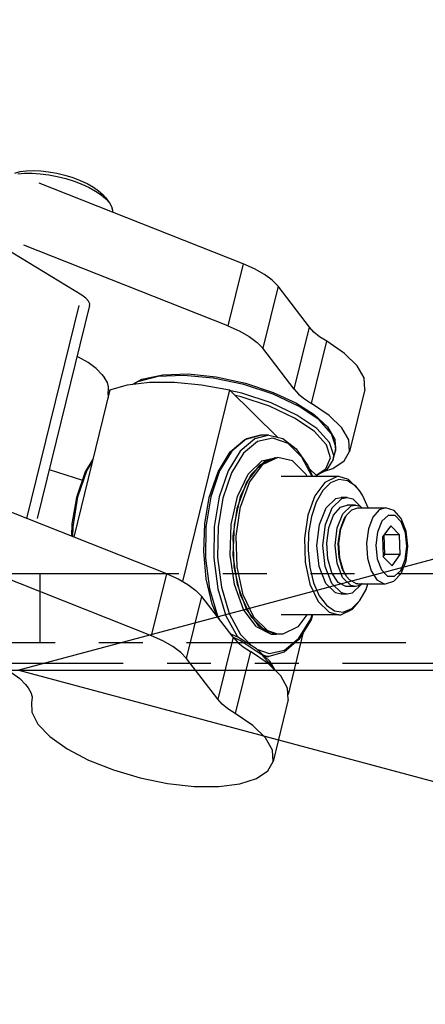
# Model space of a CAD drawing. Header units: millimetres. Extents: x 0 to 7560, y 0 to 5346.
# Tile 168 of 242: x 5293 to 5322, y 2171 to 2243. Entities that reach past the tile are written whole.
import ezdxf

# ---------------------------------------------------------------- set-up
doc = ezdxf.new("R2010")
doc.units = ezdxf.units.MM
doc.linetypes.add('PHANTOM2', pattern=[31.75, 15.875, -3.175, 3.175, -3.175, 3.175, -3.175])
for name, color, linetype in [('DUMMY_BOLT_M3_8_SWPW_PBL97', 7, 'Continuous'), ('DUMMY_BOLT_M5_10_PBL104', 7, 'Continuous'), ('M2002301_PBL138', 7, 'Continuous'), ('M2002401_PBL116', 7, 'Continuous'), ('M2002501_PBL133', 7, 'Continuous'), ('M2003001_PBL1', 7, 'Continuous'), ('M2302101_PBL154', 7, 'Continuous'), ('M2302301_PBL157', 7, 'Continuous'), ('M2302701_PBL156', 7, 'Continuous'), ('MISUMI_BD-13_PBL119', 7, 'Continuous'), ('MISUMI_BD-13_PBL94', 7, 'Continuous'), ('NSK_F687ZZ1_PBL232', 7, 'Continuous'), ('NSK_F687ZZ1_PBL251', 7, 'Continuous'), ('NSK_F687ZZ1_PBL289', 7, 'Continuous'), ('NSK_F687ZZ1_PBL90', 7, 'Continuous')]:
    doc.layers.add(name, color=color, linetype=linetype)
doc.styles.add('ROMANS', font='romans.shx', dxfattribs={"oblique": 10, "bigfont": 'whgtxt.shx'})
doc.dimstyles.new('zeus', dxfattribs={"dimtxt": 30, "dimasz": 25, "dimexe": 1, "dimexo": 1, "dimgap": 10, "dimtad": 1, "dimdsep": 46, "dimtxsty": 'ROMANS', "dimcen": 0, "dimclrd": 1, "dimclre": 1, "dimclrt": 2, "dimazin": 2, "dimtfac": 1, "dimtmove": 0, "dimatfit": 3, "dimfxl": 1, "dimarcsym": 0})

# ---------------------------------------------------------------- blocks, each defined once
blk = doc.blocks.new('_Open30')
at = {"color": 0, "lineweight": -2}
for p, q in [((-1, 0.2679), (0, 0)), ((0, 0), (-1, -0.2679)), ((0, 0), (-1, 0))]:
    blk.add_line(p, q, dxfattribs=at)
blk = doc.blocks.new('*D499')
at = {"color": 1, "lineweight": -2, "ltscale": 0.3, "transparency": 16777216}
for p, q in [((4823.187, 3215.505), (5488.923, 3215.505)), ((5487.923, 3190.505), (5487.923, 2220.505)), ((5356.187, 2195.505), (5488.923, 2195.505))]:
    blk.add_line(p, q, dxfattribs=at)
at = {"color": 1, "ltscale": 0.3, "transparency": 16777216}
for points in [[(5483.756, 3190.505), (5492.09, 3190.505), (5487.923, 3215.505)], [(5483.756, 2220.505), (5492.09, 2220.505), (5487.923, 2195.505)]]:
    blk.add_solid(points, dxfattribs=at)
at = {"layer": 'Defpoints', "color": 0, "ltscale": 0.3, "transparency": 16777216}
for p in [(4822.187, 3215.505), (5355.187, 2195.505), (5487.923, 2195.505)]:
    blk.add_point(p, dxfattribs=at)
at = {"color": 2, "ltscale": 0.3, "transparency": 16777216, "insert": (5462.923, 2725.505), "char_height": 30, "attachment_point": 5, "rotation": 90, "style": 'ROMANS'}
blk.add_mtext('1020', dxfattribs=at)
blk = doc.blocks.new('*D500')
at = {"color": 1, "lineweight": -2, "ltscale": 0.3, "transparency": 16777216}
for p, q in [((5144.151, 3215.505), (5573.055, 3215.505)), ((5572.055, 3190.505), (5572.055, 2070.505)), ((5356.187, 2045.505), (5573.055, 2045.505))]:
    blk.add_line(p, q, dxfattribs=at)
at = {"color": 1, "ltscale": 0.3, "transparency": 16777216}
for points in [[(5567.889, 3190.505), (5576.222, 3190.505), (5572.055, 3215.505)], [(5567.889, 2070.505), (5576.222, 2070.505), (5572.055, 2045.505)]]:
    blk.add_solid(points, dxfattribs=at)
at = {"layer": 'Defpoints', "color": 0, "ltscale": 0.3, "transparency": 16777216}
for p in [(5143.151, 3215.505), (5355.187, 2045.505), (5572.055, 2045.505)]:
    blk.add_point(p, dxfattribs=at)
at = {"color": 2, "ltscale": 0.3, "transparency": 16777216, "insert": (5547.055, 2650.505), "char_height": 30, "attachment_point": 5, "rotation": 90, "style": 'ROMANS'}
blk.add_mtext('1170', dxfattribs=at)
blk = doc.blocks.new('*D501')
at = {"color": 1, "lineweight": -2, "ltscale": 0.3, "transparency": 16777216}
for p, q in [((5144.151, 3215.505), (5658.626, 3215.505)), ((5657.626, 3190.505), (5657.626, 1920.505)), ((5366.31, 1895.505), (5658.626, 1895.505))]:
    blk.add_line(p, q, dxfattribs=at)
at = {"color": 1, "ltscale": 0.3, "transparency": 16777216}
for points in [[(5653.459, 3190.505), (5661.793, 3190.505), (5657.626, 3215.505)], [(5653.459, 1920.505), (5661.793, 1920.505), (5657.626, 1895.505)]]:
    blk.add_solid(points, dxfattribs=at)
at = {"layer": 'Defpoints', "color": 0, "ltscale": 0.3, "transparency": 16777216}
for p in [(5143.151, 3215.505), (5365.31, 1895.505), (5657.626, 1895.505)]:
    blk.add_point(p, dxfattribs=at)
at = {"color": 2, "ltscale": 0.3, "transparency": 16777216, "insert": (5632.626, 2575.505), "char_height": 30, "attachment_point": 5, "rotation": 90, "style": 'ROMANS'}
blk.add_mtext('1320', dxfattribs=at)
blk = doc.blocks.new('A$Cbc2b6dae')
at = {"layer": 'DUMMY_BOLT_M3_8_SWPW_PBL97', "color": 6, "linetype": 'PHANTOM2'}
for p, q in [((22.317, 51.756), (23.021, 52.419)), ((22.75, 51.756), (23.454, 52.419)), ((23.021, 52.419), (23.395, 52.5)), ((23.828, 52.5), (23.395, 52.5)), ((23.454, 52.419), (23.828, 52.5)), ((23.828, 52.5), (24.233, 52.405)), ((24.233, 52.405), (24.897, 51.75)), ((21.825, 50.548), (22.317, 51.756)), ((22.258, 50.548), (22.75, 51.756)), ((22.855, 51.218), (23.354, 51.793)), ((23.111, 50.304), (23.525, 51.323)), ((23.354, 51.793), (23.827, 51.95)), ((23.525, 51.323), (24.119, 51.882)), ((23.814, 51.246), (24.165, 51.604)), ((24.434, 51.95), (23.828, 51.95)), ((24.119, 51.882), (24.435, 51.95)), ((24.165, 51.604), (24.608, 51.75)), ((24.435, 51.95), (24.776, 51.87)), ((24.608, 51.75), (26.599, 51.75)), ((26.157, 51.604), (25.693, 51.067)), ((26.599, 51.75), (26.157, 51.604)), ((27.225, 51.556), (26.599, 51.75)), ((27.753, 50.977), (27.225, 51.556)), ((22.505, 50.304), (22.855, 51.218)), ((23.593, 50.917), (23.291, 50.128)), ((23.374, 50.216), (23.701, 51.068)), ((23.699, 51.084), (23.593, 50.917)), ((23.701, 51.068), (23.814, 51.246)), ((25.693, 51.067), (25.366, 50.216)), ((26.341, 50.775), (26.023, 49.995)), ((26.797, 51.2), (26.341, 50.775)), ((27.3, 51.185), (26.797, 51.2)), ((27.749, 50.734), (27.3, 51.185)), ((28.055, 49.939), (27.749, 50.734)), ((28.11, 50.046), (27.753, 50.977)), ((21.645, 49.032), (21.825, 50.548)), ((22.078, 49.032), (22.258, 50.548)), ((22.356, 49.193), (22.505, 50.304)), ((22.959, 49.027), (23.111, 50.304)), ((23.291, 50.128), (23.162, 49.166)), ((23.235, 49.179), (23.374, 50.216)), ((25.366, 50.216), (25.227, 49.18)), ((26.023, 49.995), (25.908, 49.043)), ((26.985, 50.44), (26.385, 49.638)), ((27.632, 49.802), (26.985, 50.44)), ((28.157, 48.958), (28.055, 49.939)), ((28.224, 48.965), (28.11, 50.046)), ((22.431, 48.051), (22.356, 49.193)), ((23.162, 49.166), (23.227, 48.18)), ((23.306, 48.115), (23.235, 49.179)), ((25.227, 49.18), (25.297, 48.116)), ((26.385, 49.638), (26.432, 48.198)), ((27.632, 49.802), (26.507, 49.802)), ((26.554, 48.362), (26.507, 49.802)), ((27.68, 48.362), (27.632, 49.802)), ((21.811, 47.511), (21.645, 49.032)), ((22.245, 47.511), (22.078, 49.032)), ((23.1, 47.745), (22.959, 49.027)), ((25.908, 49.043), (26.01, 48.061)), ((28.041, 48.005), (28.157, 48.958)), ((28.094, 47.886), (28.224, 48.965)), ((22.719, 47.055), (22.431, 48.051)), ((23.504, 46.711), (23.1, 47.745)), ((23.227, 48.18), (23.476, 47.318)), ((23.574, 47.186), (23.306, 48.115)), ((25.297, 48.116), (25.566, 47.187)), ((26.01, 48.061), (26.316, 47.266)), ((26.432, 48.199), (26.554, 48.362)), ((26.432, 48.198), (27.08, 47.56)), ((27.68, 48.362), (26.554, 48.362)), ((27.08, 47.56), (27.68, 48.362)), ((27.724, 47.225), (28.041, 48.005)), ((27.734, 46.992), (28.094, 47.886)), ((22.291, 46.284), (21.811, 47.511)), ((22.724, 46.284), (22.245, 47.511)), ((23.176, 46.354), (22.719, 47.055)), ((23.476, 47.318), (23.698, 46.919)), ((23.814, 46.755), (23.574, 47.186)), ((25.566, 47.187), (25.991, 46.534)), ((26.316, 47.266), (26.765, 46.815)), ((27.267, 46.8), (27.724, 47.225)), ((23.732, 46.056), (23.176, 46.354)), ((24.093, 46.13), (23.504, 46.711)), ((24, 46.534), (23.814, 46.755)), ((24.518, 46.256), (24, 46.534)), ((25.991, 46.534), (26.51, 46.256)), ((26.599, 46.25), (27.21, 46.435)), ((26.765, 46.815), (27.267, 46.8)), ((27.21, 46.435), (27.734, 46.992)), ((22.99, 45.595), (22.291, 46.284)), ((23.423, 45.595), (22.724, 46.284)), ((23.395, 45.5), (22.99, 45.595)), ((23.828, 45.5), (23.423, 45.595)), ((23.829, 46.05), (23.732, 46.056)), ((24.434, 46.05), (23.828, 46.05)), ((24.202, 45.581), (23.828, 45.5)), ((24.434, 46.05), (24.093, 46.13)), ((24.907, 46.244), (24.202, 45.581)), ((24.749, 46.118), (24.434, 46.05)), ((24.608, 46.25), (24.518, 46.256)), ((24.608, 46.25), (26.599, 46.25)), ((24.89, 46.25), (24.749, 46.118)), ((24.909, 46.25), (24.907, 46.244)), ((26.51, 46.256), (26.599, 46.25)), ((23.828, 45.5), (23.395, 45.5))]:
    blk.add_line(p, q, dxfattribs=at)
at = {"layer": 'DUMMY_BOLT_M5_10_PBL104', "color": 6, "linetype": 'PHANTOM2'}
for p, q in [((-0.226, 75.961), (0.158, 76.06)), ((-0.006, 75.903), (0.491, 75.948)), ((0.158, 76.06), (0.607, 76.119)), ((0.491, 75.948), (1.037, 75.952)), ((0.607, 76.119), (1.109, 76.137)), ((1.037, 75.952), (1.621, 75.913)), ((1.109, 76.137), (1.653, 76.113)), ((1.621, 75.913), (2.23, 75.834)), ((1.653, 76.113), (2.226, 76.048)), ((2.226, 76.048), (2.814, 75.943)), ((2.23, 75.834), (2.849, 75.715)), ((2.814, 75.943), (3.396, 75.803)), ((2.849, 75.715), (3.464, 75.56)), ((3.396, 75.803), (3.967, 75.628)), ((3.464, 75.56), (4.063, 75.371)), ((3.967, 75.628), (4.512, 75.422)), ((4.063, 75.371), (4.632, 75.154)), ((4.512, 75.422), (5.016, 75.192)), ((4.632, 75.154), (5.158, 74.912)), ((5.016, 75.192), (5.462, 74.945)), ((5.158, 74.912), (5.629, 74.652)), ((5.462, 74.945), (5.843, 74.684)), ((5.629, 74.652), (6.035, 74.379)), ((5.843, 74.684), (6.149, 74.418)), ((6.035, 74.379), (6.366, 74.099)), ((6.149, 74.418), (6.346, 74.19)), ((6.346, 74.19), (6.626, 73.806)), ((6.366, 74.099), (6.626, 73.806)), ((6.626, 73.806), (6.779, 73.544)), ((6.779, 73.544), (6.851, 73.282)), ((6.851, 73.282), (6.841, 73.131))]:
    blk.add_line(p, q, dxfattribs=at)
at = {"layer": 'M2002301_PBL138', "color": 6, "linetype": 'PHANTOM2'}
blk.add_line((2.265, 54.507), (4.673, 53.753), dxfattribs=at)
at = {"layer": 'M2002401_PBL116', "color": 6, "linetype": 'PHANTOM2'}
for p, q in [((6.667, 60.274), (7.94, 60.65)), ((7.94, 60.65), (9.516, 60.842)), ((9.516, 60.842), (11.326, 60.842)), ((11.326, 60.842), (13.291, 60.65)), ((13.291, 60.65), (15.327, 60.274)), ((6.667, 60.274), (4.044, 49.631)), ((15.327, 60.274), (11.915, 46.429)), ((18.809, 56.841), (15.327, 60.274)), ((21.691, 54), (21.069, 54.613)), ((20.661, 42.742), (19.553, 38.244))]:
    blk.add_line(p, q, dxfattribs=at)
at = {"layer": 'M2002501_PBL133', "color": 6, "linetype": 'PHANTOM2'}
for p, q in [((23.222, 54), (19.065, 54)), ((22.214, 53.576), (21.492, 52.611)), ((22.623, 53.545), (22.061, 52.991)), ((23.058, 53.989), (22.214, 53.576)), ((23.238, 53.79), (22.623, 53.545)), ((23.222, 54), (23.058, 53.989)), ((23.921, 53.801), (23.222, 54)), ((23.863, 53.708), (23.238, 53.79)), ((24.456, 53.306), (23.863, 53.708)), ((24.665, 53.083), (23.921, 53.801)), ((22.061, 52.991), (21.591, 52.165)), ((24.781, 52.919), (24.456, 53.306)), ((24.977, 52.61), (24.781, 52.919)), ((21.492, 52.611), (20.98, 51.211)), ((21.591, 52.165), (21.242, 51.122)), ((25.354, 51.75), (24.977, 52.61)), ((20.98, 51.211), (20.737, 49.545)), ((21.242, 51.122), (21.041, 49.935)), ((21.041, 49.935), (21, 48.685)), ((20.737, 49.545), (20.793, 47.812)), ((21, 48.685), (21.122, 47.457)), ((20.793, 47.812), (21.143, 46.222)), ((21.122, 47.457), (21.4, 46.333)), ((21.4, 46.333), (21.813, 45.39)), ((21.143, 46.222), (21.744, 44.968)), ((24.781, 45.081), (25.2, 45.835)), ((25.2, 45.835), (25.338, 46.25)), ((21.744, 44.968), (22.523, 44.2)), ((21.813, 45.39), (22.334, 44.695)), ((24.167, 44.455), (24.729, 45.01)), ((24.23, 44.424), (24.665, 44.918)), ((24.729, 45.01), (24.781, 45.081)), ((22.334, 44.695), (22.927, 44.292)), ((22.523, 44.2), (23.222, 44)), ((22.927, 44.292), (23.552, 44.21)), ((23.386, 44.011), (24.23, 44.424)), ((23.552, 44.21), (24.167, 44.455)), ((23.222, 44), (19.065, 44)), ((23.222, 44), (23.386, 44.011))]:
    blk.add_line(p, q, dxfattribs=at)
at = {"layer": 'M2003001_PBL1', "color": 6, "linetype": 'PHANTOM2'}
for p, q in [((-4.215, 47), (50, 47)), ((1.589, 47), (1.589, 42)), ((-51.285, 42), (61, 42)), ((-40, 40.5), (40, 40.5)), ((-39.5, 40), (39.5, 40))]:
    blk.add_line(p, q, dxfattribs=at)
at = {"layer": 'M2302101_PBL154', "color": 6, "linetype": 'PHANTOM2'}
for p, q in [((10.774, 46.975), (-27.324, 62.006)), ((9.669, 42.49), (-28.429, 57.522)), ((9.669, 42.49), (10.774, 46.975)), ((10.774, 46.975), (11.598, 46.608)), ((11.598, 46.608), (12.312, 46.204)), ((12.312, 46.204), (12.888, 45.776)), ((12.888, 45.776), (13.305, 45.343)), ((12.199, 40.859), (13.305, 45.343)), ((15.578, 42.382), (13.305, 45.343)), ((10.493, 42.124), (9.669, 42.49)), ((11.207, 41.719), (10.493, 42.124)), ((15.578, 42.382), (14.472, 37.897)), ((15.578, 42.382), (15.894, 42.038)), ((15.894, 42.038), (16.314, 41.696)), ((11.783, 41.292), (11.207, 41.719)), ((16.826, 41.364), (15.721, 36.88)), ((16.314, 41.696), (16.826, 41.364)), ((18.11, 40.491), (16.826, 41.364)), ((12.199, 40.859), (11.783, 41.292)), ((14.472, 37.897), (12.199, 40.859)), ((19.027, 39.592), (18.11, 40.491)), ((-0.431, 39.823), (0.145, 39.396)), ((0.145, 39.396), (0.561, 38.962)), ((19.526, 38.715), (19.027, 39.592)), ((0.561, 38.962), (0.743, 38.726)), ((0.743, 38.726), (0.948, 38.389)), ((19.574, 37.877), (19.526, 38.715)), ((0.948, 38.389), (1.038, 38.067)), ((1.021, 37.806), (0.992, 37.701)), ((1.038, 38.067), (1.021, 37.806)), ((14.789, 37.553), (14.472, 37.897)), ((19.574, 37.877), (18.469, 33.392)), ((0.992, 37.701), (1.007, 36.973)), ((15.208, 37.211), (14.789, 37.553)), ((15.721, 36.88), (15.208, 37.211)), ((1.007, 36.973), (1.448, 36.102)), ((17.005, 36.006), (15.721, 36.88)), ((1.448, 36.102), (2.313, 35.203)), ((17.922, 35.107), (17.005, 36.006)), ((2.313, 35.203), (3.556, 34.321)), ((18.421, 34.23), (17.922, 35.107)), ((3.556, 34.321), (5.115, 33.502)), ((18.469, 33.392), (18.421, 34.23)), ((5.115, 33.502), (6.91, 32.788)), ((6.91, 32.788), (8.849, 32.214)), ((18.083, 32.719), (18.469, 33.392)), ((8.849, 32.214), (10.832, 31.811)), ((16.06, 31.778), (17.264, 32.162)), ((17.264, 32.162), (18.083, 32.719)), ((10.832, 31.811), (12.76, 31.598)), ((12.76, 31.598), (14.533, 31.587)), ((14.533, 31.587), (16.06, 31.778))]:
    blk.add_line(p, q, dxfattribs=at)
at = {"layer": 'M2302301_PBL157', "color": 6, "linetype": 'PHANTOM2'}
for p, q in [((16.301, 69.399), (-21.797, 84.43)), ((15.195, 64.914), (-22.903, 79.945)), ((16.301, 69.399), (15.195, 64.914)), ((17.125, 69.032), (16.301, 69.399)), ((17.839, 68.627), (17.125, 69.032)), ((18.415, 68.2), (17.839, 68.627)), ((18.831, 67.767), (17.726, 63.282)), ((18.831, 67.767), (18.415, 68.2)), ((21.104, 64.805), (18.831, 67.767)), ((15.195, 64.914), (16.02, 64.547)), ((19.999, 60.321), (21.104, 64.805)), ((21.421, 64.462), (21.104, 64.805)), ((16.02, 64.547), (16.734, 64.143)), ((16.734, 64.143), (17.31, 63.715)), ((21.84, 64.12), (21.421, 64.462)), ((22.353, 63.788), (21.84, 64.12)), ((17.31, 63.715), (17.726, 63.282)), ((21.247, 59.303), (22.353, 63.788)), ((23.637, 62.915), (22.353, 63.788)), ((4.382, 62.651), (4.283, 62.695)), ((19.999, 60.321), (17.726, 63.282)), ((24.554, 62.015), (23.637, 62.915)), ((5.096, 62.247), (4.382, 62.651)), ((5.672, 61.819), (5.096, 62.247)), ((25.053, 61.138), (24.554, 62.015)), ((6.088, 61.386), (5.672, 61.819)), ((6.088, 61.386), (6.269, 61.15)), ((6.475, 60.813), (6.269, 61.15)), ((6.565, 60.491), (6.475, 60.813)), ((25.101, 60.3), (25.053, 61.138)), ((6.547, 60.23), (6.518, 60.124)), ((6.518, 60.124), (6.527, 59.707)), ((6.547, 60.23), (6.565, 60.491)), ((19.999, 60.321), (20.315, 59.977)), ((20.315, 59.977), (20.735, 59.635)), ((25.101, 60.301), (23.995, 55.816)), ((20.735, 59.635), (21.247, 59.303)), ((22.532, 58.43), (21.247, 59.303)), ((23.449, 57.531), (22.532, 58.43)), ((23.947, 56.654), (23.449, 57.531)), ((23.995, 55.816), (23.947, 56.654)), ((23.61, 55.143), (23.995, 55.816)), ((22.791, 54.586), (23.61, 55.143)), ((22.197, 54.397), (22.791, 54.586))]:
    blk.add_line(p, q, dxfattribs=at)
at = {"layer": 'M2302701_PBL156', "color": 6, "linetype": 'PHANTOM2'}
for p, q in [((4.624, 67.129), (-4.278, 72.545)), ((0.642, 50.973), (4.624, 67.129)), ((4.918, 66.918), (4.624, 67.129)), ((5.192, 66.38), (1.328, 50.702)), ((5.113, 66.703), (4.918, 66.918)), ((5.197, 66.497), (5.113, 66.703)), ((5.192, 66.38), (5.197, 66.497))]:
    blk.add_line(p, q, dxfattribs=at)
at = {"layer": 'MISUMI_BD-13_PBL119', "color": 6, "linetype": 'PHANTOM2'}
for p, q in [((17.477, 54.837), (16.556, 53.606)), ((17.688, 54.858), (16.764, 53.623)), ((18.595, 55.369), (17.477, 54.837)), ((18.811, 55.391), (17.688, 54.858)), ((18.632, 55.373), (18.595, 55.369)), ((19.872, 55.145), (18.811, 55.391)), ((20.869, 54.162), (19.872, 55.145)), ((20.947, 54), (20.869, 54.162)), ((16.556, 53.606), (15.902, 51.82)), ((16.764, 53.623), (16.107, 51.83)), ((15.592, 49.693), (15.902, 51.82)), ((15.796, 49.696), (16.107, 51.83)), ((15.665, 47.483), (15.592, 49.693)), ((15.869, 47.478), (15.796, 49.696)), ((16.111, 45.456), (15.665, 47.483)), ((16.317, 45.444), (15.869, 47.478)), ((16.877, 43.856), (16.111, 45.456)), ((17.086, 43.838), (16.317, 45.444)), ((17.87, 42.877), (16.877, 43.856)), ((18.083, 42.856), (17.086, 43.838)), ((20.908, 44), (20.267, 43.143)), ((18.595, 42.631), (17.87, 42.877)), ((18.811, 42.609), (18.083, 42.856)), ((20.267, 43.143), (19.187, 42.614)), ((19.187, 42.614), (18.811, 42.609))]:
    blk.add_line(p, q, dxfattribs=at)
at = {"layer": 'MISUMI_BD-13_PBL94', "color": 6, "linetype": 'PHANTOM2'}
for p, q in [((16.663, 54.174), (17.661, 55.15)), ((16.885, 54.156), (17.88, 55.129)), ((17.661, 55.15), (18.713, 55.391)), ((17.88, 55.129), (18.595, 55.293)), ((15.891, 52.573), (16.663, 54.174)), ((16.116, 52.561), (16.885, 54.156)), ((15.44, 50.542), (15.891, 52.573)), ((15.667, 50.537), (16.116, 52.561)), ((15.364, 48.325), (15.44, 50.542)), ((15.591, 48.327), (15.667, 50.537)), ((15.672, 46.189), (15.364, 48.325)), ((15.897, 46.198), (15.591, 48.327)), ((16.326, 44.392), (15.672, 46.189)), ((16.549, 44.408), (15.897, 46.198)), ((17.248, 43.151), (16.326, 44.392)), ((17.468, 43.171), (16.549, 44.408)), ((17.248, 43.151), (18.326, 42.615)), ((17.468, 43.171), (18.543, 42.638)), ((18.326, 42.615), (18.713, 42.609)), ((18.543, 42.638), (18.596, 42.637))]:
    blk.add_line(p, q, dxfattribs=at)
at = {"layer": 'NSK_F687ZZ1_PBL232', "color": 6, "linetype": 'PHANTOM2'}
for p, q in [((8.979, 61.057), (10.482, 61.376)), ((12.004, 61.322), (10.13, 61.233)), ((10.482, 61.376), (12.319, 61.426)), ((14.137, 61.125), (12.004, 61.322)), ((12.319, 61.426), (14.361, 61.213)), ((8.328, 60.697), (8.979, 61.057)), ((8.668, 60.865), (8.435, 60.71)), ((10.13, 61.233), (8.668, 60.865)), ((16.358, 60.658), (14.137, 61.125)), ((14.361, 61.213), (16.464, 60.757)), ((18.486, 59.959), (16.358, 60.658)), ((16.464, 60.757), (18.477, 60.091)), ((16.203, 60.03), (15.403, 60.199)), ((16.161, 59.771), (15.748, 59.859)), ((18.331, 59.331), (16.203, 60.03)), ((18.477, 60.091), (20.107, 59.342)), ((20.349, 59.084), (18.486, 59.959)), ((18.205, 59.097), (16.161, 59.771)), ((20.194, 58.456), (18.331, 59.331)), ((20.107, 59.342), (21.447, 58.497)), ((20.026, 58.242), (18.205, 59.097)), ((21.64, 57.476), (20.194, 58.456)), ((21.795, 58.104), (20.349, 59.084)), ((21.447, 58.497), (22.417, 57.597)), ((21.439, 57.283), (20.026, 58.242)), ((22.708, 57.099), (21.795, 58.104)), ((22.328, 56.3), (21.439, 57.283)), ((22.554, 56.471), (21.64, 57.476)), ((22.417, 57.597), (22.94, 56.694)), ((23.015, 56.149), (22.708, 57.099)), ((22.62, 55.373), (22.328, 56.3)), ((22.86, 55.522), (22.554, 56.471)), ((22.94, 56.694), (22.98, 55.876)), ((22.825, 55.248), (22.98, 55.876)), ((22.98, 55.876), (23.015, 56.149)), ((22.294, 54.577), (22.62, 55.373)), ((22.825, 55.248), (22.339, 54.475)), ((22.825, 55.248), (22.86, 55.522)), ((21.579, 54.11), (22.294, 54.577)), ((22.339, 54.475), (21.615, 54.075))]:
    blk.add_line(p, q, dxfattribs=at)
at = {"layer": 'NSK_F687ZZ1_PBL251', "color": 6, "linetype": 'PHANTOM2'}
for p, q in [((15.928, 42.39), (15.377, 42.643)), ((15.544, 42.426), (16.17, 42.131)), ((17.268, 41.546), (15.928, 42.39)), ((16.17, 42.131), (17.617, 41.152)), ((18.239, 40.646), (17.268, 41.546)), ((17.617, 41.152), (18.53, 40.146)), ((18.615, 39.996), (18.239, 40.646)), ((18.53, 40.146), (18.562, 40.048))]:
    blk.add_line(p, q, dxfattribs=at)
at = {"layer": 'NSK_F687ZZ1_PBL289', "color": 6, "linetype": 'PHANTOM2'}
for p, q in [((5.431, 55.259), (4.876, 54.346)), ((4.992, 54.416), (5.378, 55.045)), ((4.876, 54.346), (4.244, 52.497)), ((4.349, 52.537), (4.992, 54.416)), ((4.244, 52.497), (3.917, 50.588)), ((3.996, 50.372), (4.349, 52.537)), ((3.917, 50.588), (3.884, 49.694)), ((3.985, 49.654), (3.996, 50.372))]:
    blk.add_line(p, q, dxfattribs=at)
at = {"layer": 'NSK_F687ZZ1_PBL90', "color": 6, "linetype": 'PHANTOM2'}
for p, q in [((16.42, 56.697), (17.549, 57)), ((17.549, 57), (16.536, 56.739)), ((18.156, 57), (17.143, 56.739)), ((18.156, 57), (17.549, 57)), ((18.156, 57), (19.182, 56.751)), ((15.366, 55.788), (16.42, 56.697)), ((16.536, 56.739), (15.487, 55.855)), ((17.143, 56.739), (16.094, 55.855)), ((17.351, 56.551), (16.324, 55.691)), ((18.458, 56.796), (17.351, 56.551)), ((19.553, 56.406), (18.458, 56.796)), ((19.182, 56.751), (20.154, 56.001)), ((20.548, 55.415), (19.553, 56.406)), ((14.489, 54.346), (15.366, 55.788)), ((15.487, 55.855), (14.605, 54.416)), ((16.094, 55.855), (15.211, 54.416)), ((16.324, 55.691), (15.46, 54.285)), ((20.154, 56.001), (20.993, 54.797)), ((21.31, 54), (20.548, 55.415)), ((13.857, 52.497), (14.489, 54.346)), ((14.605, 54.416), (13.962, 52.537)), ((15.211, 54.416), (14.568, 52.537)), ((15.46, 54.285), (14.831, 52.449)), ((20.993, 54.797), (21.323, 54)), ((13.53, 50.59), (13.857, 52.497)), ((13.962, 52.537), (13.609, 50.372)), ((14.568, 52.537), (14.215, 50.372)), ((14.831, 52.449), (14.489, 50.369)), ((13.455, 48.585), (13.53, 50.59)), ((13.609, 50.372), (13.575, 48.096)), ((14.215, 50.372), (14.181, 48.096)), ((14.489, 50.369), (14.452, 48.149)), ((13.635, 46.605), (13.455, 48.585)), ((13.575, 48.096), (13.863, 45.893)), ((14.181, 48.096), (14.47, 45.893)), ((14.452, 48.149), (14.728, 46.002)), ((14.062, 44.773), (13.635, 46.605)), ((13.863, 45.893), (14.45, 43.942)), ((14.47, 45.893), (15.057, 43.942)), ((14.728, 46.002), (15.296, 44.096)), ((14.437, 43.869), (14.062, 44.773)), ((14.45, 43.942), (14.621, 43.628)), ((15.057, 43.942), (15.891, 42.407)), ((15.296, 44.096), (16.11, 42.585)), ((20.333, 42.309), (21.197, 43.715)), ((21.216, 43.654), (20.34, 42.212)), ((21.197, 43.715), (21.295, 44)), ((21.334, 44), (21.216, 43.654)), ((16.11, 42.585), (16.957, 41.741)), ((20.34, 42.212), (19.285, 41.304)), ((19.306, 41.449), (20.333, 42.309)), ((17.285, 41.53), (18.2, 41.204)), ((19.285, 41.304), (18.156, 41)), ((18.2, 41.204), (19.306, 41.449)), ((17.742, 41.107), (18.037, 41.004)), ((18.156, 41), (17.856, 41)), ((18.037, 41.004), (18.156, 41))]:
    blk.add_line(p, q, dxfattribs=at)

msp = doc.modelspace()

# ---------------------------------------------------------------- block references
at = {"ltscale": 0.3}
msp.add_blockref('A$Cbc2b6dae', (5292.687, 2155.505), dxfattribs=at)
at = {"color": 0, "xscale": 62.5, "yscale": 62.5, "zscale": 62.5, "rotation": 180}
msp.add_blockref('_Open30', (5292.687, 2195.505), dxfattribs=at)

# ---------------------------------------------------------------- dimensions: what is measured, and where the dimension line sits
at = {"ltscale": 0.3}
for base, p1, p2, picture, middle in [((5487.923, 2195.505), (4822.187, 3215.505), (5355.187, 2195.505), '*D499', (5487.923, 2725.505)), ((5572.055, 2045.505), (5143.151, 3215.505), (5355.187, 2045.505), '*D500', (5572.055, 2650.505)), ((5657.626, 1895.505), (5143.151, 3215.505), (5365.31, 1895.505), '*D501', (5657.626, 2575.505))]:
    dim = msp.add_linear_dim(base=base, p1=p1, p2=p2, angle=90, dimstyle='zeus', dxfattribs=at)
    dim.commit()
    dim.dimension.update_dxf_attribs({"geometry": picture, "text_midpoint": middle, "dimtype": 160})

doc.saveas('drawing.dxf')
